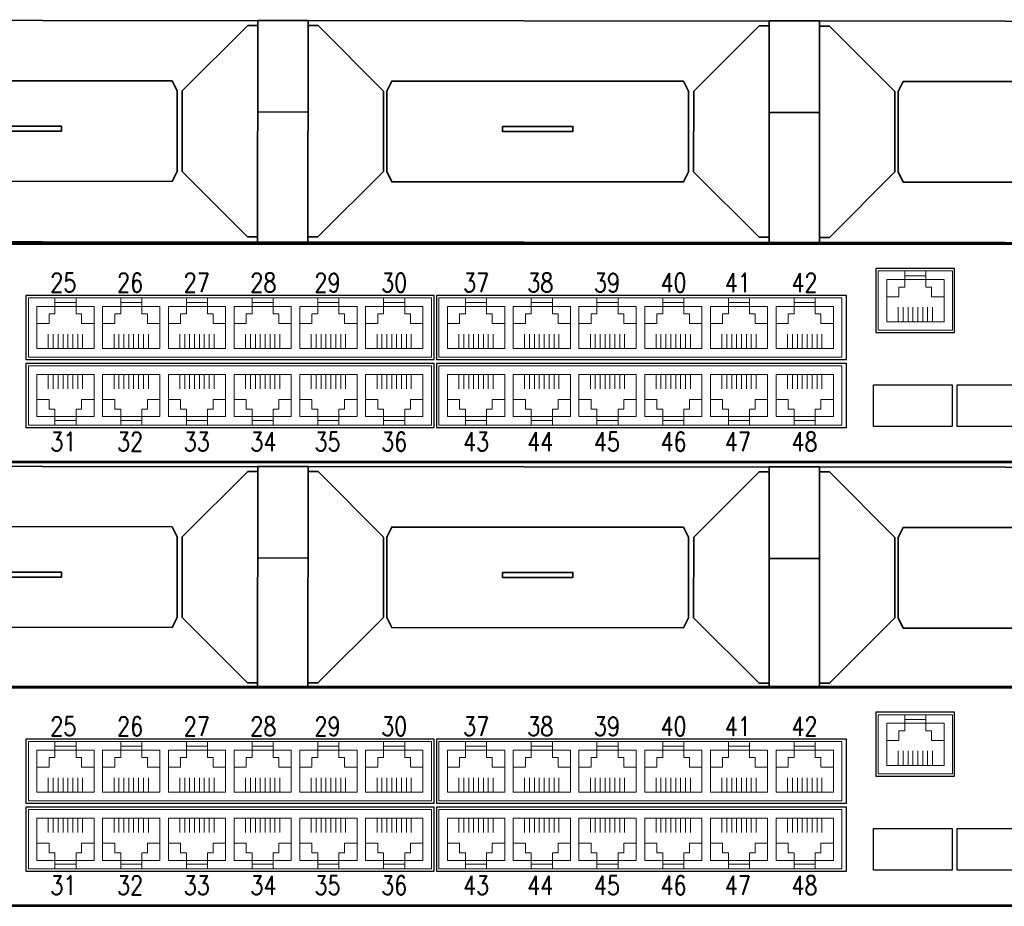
# Model space of a CAD drawing. Header units: millimetres. Extents: x 284 to 42354, y 172 to 67105.
# Tile 23 of 43: x 8307 to 10559, y 18225 to 20253. Entities that reach past the tile are written whole.
import ezdxf
from ezdxf.enums import TextEntityAlignment as Align

# ---------------------------------------------------------------- set-up
doc = ezdxf.new("R2010")
doc.units = ezdxf.units.MM
for name, color, linetype, lineweight in [('2DE_BKT_pp', 7, 'Continuous', 35), ('2DE_OBJ_BKT-pp', 93, 'Continuous', 25), ('2DE_TXT', 53, 'Continuous', 15), ('CP_DETAL', 33, 'Continuous', 9)]:
    doc.layers.add(name, color=color, linetype=linetype, lineweight=lineweight)
doc.layers.add('CP_WIPEOUT', color=7, linetype='Continuous')
doc.styles.add('CP_ATTR', font='ARIAL.TTF')
doc.styles.add('xES cctv$0$ROMANS', font='ROMANS.SHX', dxfattribs={"width": 0.75})

# ---------------------------------------------------------------- blocks, each defined once
blk = doc.blocks.new('2hpn_bkt_138_5sy0dho')
blk.add_wipeout([(-8.9, 3.51), (-6.9, 6.05), (471.7, 6.05), (473.7, 4.05), (473.7, -35.95), (471.7, -37.95), (-6.9, -37.95), (-8.9, -36.05)]).dxf.layer = 'CP_WIPEOUT'
blk.add_lwpolyline([(-6.9, -37.95), (-6.9, -37.95), (-6.9, -37.95), (-6.9, -37.95), (471.7, -37.95), (471.7, -37.95), (471.7, -37.95, 0.41425), (473.7, -35.95), (473.7, -35.95), (473.7, 4.05, 0.414021), (471.7, 6.05), (471.7, 6.05), (-6.9, 6.05, 0.457803), (-8.9, 4.05), (-8.9, 4.05), (-8.9, -36.05, 0.414214), (-6.9, -37.95), (-6.9, -37.95)], format="xyb")
for points in [[(227.4, 6.05), (227.4, -37.95), (237.4, -37.95)], [(227.4, 6.05), (237.4, 6.05), (237.4, -37.95)], [(329.05, 6.05), (329.05, -37.95), (339.05, -37.95)], [(329.05, 6.05), (339.05, 6.05), (339.05, -37.95)], [(227.4, 5.05), (225.4, 5.05), (212.4, -7.95), (212.4, -23.95), (225.4, -36.95), (227.4, -36.95)], [(237.4, 5.05), (239.4, 5.05), (252.4, -7.95), (252.4, -23.95), (239.4, -36.95), (237.4, -36.95)], [(329.05, 5.05), (327.05, 5.05), (314.05, -7.95), (314.05, -23.95), (327.05, -36.95), (329.05, -36.95)], [(339.05, 5.05), (341.05, 5.05), (354.05, -7.95), (354.05, -23.95), (341.05, -36.95), (339.05, -36.95)], [(151.4, -23.95), (151.4, -7.95), (152.4, -5.95), (210.4, -5.95), (211.4, -7.95), (211.4, -23.95)], [(253.05, -23.95), (253.05, -7.95), (254.05, -5.95), (312.05, -5.95), (313.05, -7.95), (313.05, -23.95)], [(354.7, -23.95), (354.7, -7.95), (355.7, -5.95), (413.7, -5.95), (414.7, -7.95), (414.7, -23.95)], [(151.4, -7.95), (151.4, -23.95), (152.4, -25.95), (210.4, -25.95), (211.4, -23.95), (211.4, -7.95)], [(253.05, -7.95), (253.05, -23.95), (254.05, -25.95), (312.05, -25.95), (313.05, -23.95), (313.05, -7.95)], [(354.7, -7.95), (354.7, -23.95), (355.7, -25.95), (413.7, -25.95), (414.7, -23.95), (414.7, -7.95)], [(227.4, -12.12), (237.4, -12.12)], [(329.05, -12.12), (339.05, -12.12)]]:
    blk.add_lwpolyline(points)
for points in [[(174.4, -14.95), (188.4, -14.95), (188.4, -15.95), (174.4, -15.95)], [(276.05, -14.95), (290.05, -14.95), (290.05, -15.95), (276.05, -15.95)]]:
    blk.add_lwpolyline(points, close=True)
at = {"linetype": 'ByBlock', "style": 'CP_ATTR', "flags": 9}
for tag in ['ARTICLE', 'PRODUCER']:
    blk.add_attdef(tag, text='', height=0.00005, dxfattribs=at).set_placement((0, 0), align=Align.MIDDLE_LEFT)
blk = doc.blocks.new('2d_n_bkt_1_202_ztdvsnz')
at = {"layer": '2DE_TXT', "style": 'CP_ATTR', "width": 0.8}
for tag, p in [('NAME', (553.7, -8.55)), ('ORDER-NO', (553.7, -26.15))]:
    blk.add_attdef(tag, text='', height=12, dxfattribs=at).set_placement(p, align=Align.MIDDLE_LEFT)
blk.add_wipeout([(-6.9, 6.05), (471.7, 6.05), (473.7, 4.05), (473.7, -35.95), (471.7, -37.95), (-6.9, -37.95), (-8.9, -36.05), (-8.9, 4.05)]).dxf.layer = 'CP_WIPEOUT'
blk.add_lwpolyline([(-6.9, -37.95), (-6.9, -37.95), (-6.9, -37.95), (-6.9, -37.95), (471.7, -37.95), (471.7, -37.95), (471.7, -37.95, 0.41425), (473.7, -35.95), (473.7, -35.95), (473.7, 4.05, 0.414021), (471.7, 6.05), (471.7, 6.05), (-6.9, 6.05, 0.457803), (-8.9, 4.05), (-8.9, 4.05), (-8.9, -36.05, 0.414214), (-6.9, -37.95), (-6.9, -37.95)], format="xyb")
for points in [[(9.9, 6.05), (454.9, 6.05), (454.9, -37.95), (9.9, -37.95)], [(368.32, 0.91), (352.55, 0.91), (352.55, -11.92), (368.32, -11.92)], [(264.07, -4.48), (182.32, -4.48), (182.32, -17.3), (264.07, -17.3)], [(346.66, -4.48), (264.56, -4.48), (264.56, -17.3), (346.66, -17.3)], [(264.07, -18.11), (182.32, -18.11), (182.32, -30.94), (264.07, -30.94)], [(346.66, -18.11), (264.56, -18.11), (264.56, -30.94), (346.66, -30.94)], [(352.05, -22.39), (367.82, -22.39), (367.82, -30.71), (352.05, -30.71)], [(368.82, -22.39), (384.58, -22.39), (384.58, -30.71), (368.82, -30.71)]]:
    blk.add_lwpolyline(points, close=True)
blk.add_lwpolyline([(12.4, 5.8), (452.4, 5.8), (452.4, -37.7), (12.4, -37.7), (12.4, 5.8)])
at = {"layer": 'CP_DETAL'}
for p, q in [((357.03, -9.73), (357.03, -6.82)), ((358.01, -9.73), (358.01, -6.82)), ((358.99, -6.82), (358.99, -9.73)), ((359.97, -9.73), (359.97, -6.82)), ((360.95, -6.82), (360.95, -9.73)), ((361.94, -9.73), (361.94, -6.82)), ((362.92, -6.82), (362.92, -9.73)), ((363.9, -6.82), (363.9, -9.73)), ((186.79, -15.12), (186.79, -12.21)), ((187.77, -15.12), (187.77, -12.21)), ((188.76, -12.21), (188.76, -15.12)), ((189.74, -15.12), (189.74, -12.21)), ((190.72, -12.21), (190.72, -15.12)), ((191.7, -15.12), (191.7, -12.21)), ((192.68, -12.21), (192.68, -15.12)), ((193.66, -12.21), (193.66, -15.12)), ((199.96, -15.12), (199.96, -12.21)), ((200.94, -15.12), (200.94, -12.21)), ((201.93, -12.21), (201.93, -15.12)), ((202.91, -15.12), (202.91, -12.21)), ((203.88, -12.21), (203.88, -15.12)), ((204.87, -15.12), (204.87, -12.21)), ((205.85, -12.21), (205.85, -15.12)), ((206.83, -12.21), (206.83, -15.12)), ((213.13, -15.12), (213.13, -12.21)), ((214.11, -15.12), (214.11, -12.21)), ((215.09, -12.21), (215.09, -15.12)), ((216.07, -15.12), (216.07, -12.21)), ((217.05, -12.21), (217.05, -15.12)), ((218.04, -15.12), (218.04, -12.21)), ((219.02, -12.21), (219.02, -15.12)), ((220, -12.21), (220, -15.12)), ((226.29, -15.12), (226.29, -12.21)), ((227.27, -15.12), (227.27, -12.21)), ((228.26, -12.21), (228.26, -15.12)), ((229.24, -15.12), (229.24, -12.21)), ((230.22, -12.21), (230.22, -15.12)), ((231.21, -15.12), (231.21, -12.21)), ((232.18, -12.21), (232.18, -15.12)), ((233.16, -12.21), (233.16, -15.12)), ((239.46, -15.12), (239.46, -12.21)), ((240.44, -15.12), (240.44, -12.21)), ((241.43, -12.21), (241.43, -15.12)), ((242.41, -15.12), (242.41, -12.21)), ((243.38, -12.21), (243.38, -15.12)), ((244.37, -15.12), (244.37, -12.21)), ((245.35, -12.21), (245.35, -15.12)), ((246.33, -12.21), (246.33, -15.12)), ((252.63, -15.12), (252.63, -12.21)), ((253.61, -15.12), (253.61, -12.21)), ((254.59, -12.21), (254.59, -15.12)), ((255.57, -15.12), (255.57, -12.21)), ((256.55, -12.21), (256.55, -15.12)), ((257.54, -15.12), (257.54, -12.21)), ((258.52, -12.21), (258.52, -15.12)), ((259.5, -12.21), (259.5, -15.12)), ((269.03, -15.12), (269.03, -12.21)), ((270.01, -15.12), (270.01, -12.21)), ((271, -12.21), (271, -15.12)), ((271.98, -15.12), (271.98, -12.21)), ((272.96, -12.21), (272.96, -15.12)), ((273.94, -15.12), (273.94, -12.21)), ((274.92, -12.21), (274.92, -15.12)), ((275.9, -12.21), (275.9, -15.12)), ((282.2, -15.12), (282.2, -12.21)), ((283.18, -15.12), (283.18, -12.21)), ((284.17, -12.21), (284.17, -15.12)), ((285.14, -15.12), (285.14, -12.21)), ((286.12, -12.21), (286.12, -15.12)), ((287.11, -15.12), (287.11, -12.21)), ((288.09, -12.21), (288.09, -15.12)), ((289.07, -12.21), (289.07, -15.12)), ((295.37, -15.12), (295.37, -12.21)), ((296.34, -15.12), (296.34, -12.21)), ((297.33, -12.21), (297.33, -15.12)), ((298.31, -15.12), (298.31, -12.21)), ((299.29, -12.21), (299.29, -15.12)), ((300.28, -15.12), (300.28, -12.21)), ((301.26, -12.21), (301.26, -15.12)), ((302.23, -12.21), (302.23, -15.12)), ((308.53, -15.12), (308.53, -12.21)), ((309.51, -15.12), (309.51, -12.21)), ((310.5, -12.21), (310.5, -15.12)), ((311.48, -15.12), (311.48, -12.21)), ((312.46, -12.21), (312.46, -15.12)), ((313.44, -15.12), (313.44, -12.21)), ((314.42, -12.21), (314.42, -15.12)), ((315.4, -12.21), (315.4, -15.12)), ((321.7, -15.12), (321.7, -12.21)), ((322.68, -15.12), (322.68, -12.21)), ((323.67, -12.21), (323.67, -15.12)), ((324.65, -15.12), (324.65, -12.21)), ((325.62, -12.21), (325.62, -15.12)), ((326.61, -15.12), (326.61, -12.21)), ((327.59, -12.21), (327.59, -15.12)), ((328.57, -12.21), (328.57, -15.12)), ((334.87, -15.12), (334.87, -12.21)), ((335.85, -15.12), (335.85, -12.21)), ((336.83, -12.21), (336.83, -15.12)), ((337.81, -15.12), (337.81, -12.21)), ((338.79, -12.21), (338.79, -15.12)), ((339.78, -15.12), (339.78, -12.21)), ((340.76, -12.21), (340.76, -15.12)), ((341.74, -12.21), (341.74, -15.12)), ((186.79, -20.3), (186.79, -23.2)), ((187.77, -20.3), (187.77, -23.2)), ((188.76, -23.2), (188.76, -20.3)), ((189.74, -20.3), (189.74, -23.2)), ((190.72, -23.2), (190.72, -20.3)), ((191.7, -20.3), (191.7, -23.2)), ((192.68, -23.2), (192.68, -20.3)), ((193.66, -23.2), (193.66, -20.3)), ((199.96, -20.3), (199.96, -23.2)), ((200.94, -20.3), (200.94, -23.2)), ((201.93, -23.2), (201.93, -20.3)), ((202.91, -20.3), (202.91, -23.2)), ((203.88, -23.2), (203.88, -20.3)), ((204.87, -20.3), (204.87, -23.2)), ((205.85, -23.2), (205.85, -20.3)), ((206.83, -23.2), (206.83, -20.3)), ((213.13, -20.3), (213.13, -23.2)), ((214.11, -20.3), (214.11, -23.2)), ((215.09, -23.2), (215.09, -20.3)), ((216.07, -20.3), (216.07, -23.2)), ((217.05, -23.2), (217.05, -20.3)), ((218.04, -20.3), (218.04, -23.2)), ((219.02, -23.2), (219.02, -20.3)), ((220, -23.2), (220, -20.3)), ((226.29, -20.3), (226.29, -23.2)), ((227.27, -20.3), (227.27, -23.2)), ((228.26, -23.2), (228.26, -20.3)), ((229.24, -20.3), (229.24, -23.2)), ((230.22, -23.2), (230.22, -20.3)), ((231.21, -20.3), (231.21, -23.2)), ((232.18, -23.2), (232.18, -20.3)), ((233.16, -23.2), (233.16, -20.3)), ((239.46, -20.3), (239.46, -23.2)), ((240.44, -20.3), (240.44, -23.2)), ((241.43, -23.2), (241.43, -20.3)), ((242.41, -20.3), (242.41, -23.2)), ((243.38, -23.2), (243.38, -20.3)), ((244.37, -20.3), (244.37, -23.2)), ((245.35, -23.2), (245.35, -20.3)), ((246.33, -23.2), (246.33, -20.3)), ((252.63, -20.3), (252.63, -23.2)), ((253.61, -20.3), (253.61, -23.2)), ((254.59, -23.2), (254.59, -20.3)), ((255.57, -20.3), (255.57, -23.2)), ((256.55, -23.2), (256.55, -20.3)), ((257.54, -20.3), (257.54, -23.2)), ((258.52, -23.2), (258.52, -20.3)), ((259.5, -23.2), (259.5, -20.3)), ((269.03, -20.3), (269.03, -23.2)), ((270.01, -20.3), (270.01, -23.2)), ((271, -23.2), (271, -20.3)), ((271.98, -20.3), (271.98, -23.2)), ((272.96, -23.2), (272.96, -20.3)), ((273.94, -20.3), (273.94, -23.2)), ((274.92, -23.2), (274.92, -20.3)), ((275.9, -23.2), (275.9, -20.3)), ((282.2, -20.3), (282.2, -23.2)), ((283.18, -20.3), (283.18, -23.2)), ((284.17, -23.2), (284.17, -20.3)), ((285.14, -20.3), (285.14, -23.2)), ((286.12, -23.2), (286.12, -20.3)), ((287.11, -20.3), (287.11, -23.2)), ((288.09, -23.2), (288.09, -20.3)), ((289.07, -23.2), (289.07, -20.3)), ((295.37, -20.3), (295.37, -23.2)), ((296.34, -20.3), (296.34, -23.2)), ((297.33, -23.2), (297.33, -20.3)), ((298.31, -20.3), (298.31, -23.2)), ((299.29, -23.2), (299.29, -20.3)), ((300.28, -20.3), (300.28, -23.2)), ((301.26, -23.2), (301.26, -20.3)), ((302.23, -23.2), (302.23, -20.3)), ((308.53, -20.3), (308.53, -23.2)), ((309.51, -20.3), (309.51, -23.2)), ((310.5, -23.2), (310.5, -20.3)), ((311.48, -20.3), (311.48, -23.2)), ((312.46, -23.2), (312.46, -20.3)), ((313.44, -20.3), (313.44, -23.2)), ((314.42, -23.2), (314.42, -20.3)), ((315.4, -23.2), (315.4, -20.3)), ((321.7, -20.3), (321.7, -23.2)), ((322.68, -20.3), (322.68, -23.2)), ((323.67, -23.2), (323.67, -20.3)), ((324.65, -20.3), (324.65, -23.2)), ((325.62, -23.2), (325.62, -20.3)), ((326.61, -20.3), (326.61, -23.2)), ((327.59, -23.2), (327.59, -20.3)), ((328.57, -23.2), (328.57, -20.3)), ((334.87, -20.3), (334.87, -23.2)), ((335.85, -20.3), (335.85, -23.2)), ((336.83, -23.2), (336.83, -20.3)), ((337.81, -20.3), (337.81, -23.2)), ((338.79, -23.2), (338.79, -20.3)), ((339.78, -20.3), (339.78, -23.2)), ((340.76, -23.2), (340.76, -20.3)), ((341.74, -23.2), (341.74, -20.3))]:
    blk.add_line(p, q, dxfattribs=at)
at = {"layer": 'CP_DETAL', "flags": 128}
for points in [[(367.91, -11.44), (353.03, -11.44), (353.03, 0.43), (367.91, 0.43)], [(358.35, 0.43), (362.58, 0.43), (362.58, -0.52), (358.35, -0.52)], [(263.51, -16.83), (182.79, -16.83), (182.79, -4.95), (263.51, -4.95)], [(188.12, -4.95), (192.35, -4.95), (192.35, -5.9), (188.12, -5.9)], [(201.29, -4.95), (205.51, -4.95), (205.51, -5.9), (201.29, -5.9)], [(214.45, -4.95), (218.68, -4.95), (218.68, -5.9), (214.45, -5.9)], [(227.62, -4.95), (231.85, -4.95), (231.85, -5.9), (227.62, -5.9)], [(240.79, -4.95), (245.01, -4.95), (245.01, -5.9), (240.79, -5.9)], [(253.95, -4.95), (258.18, -4.95), (258.18, -5.9), (253.95, -5.9)], [(345.74, -16.83), (265.03, -16.83), (265.03, -4.95), (345.74, -4.95)], [(270.36, -4.95), (274.59, -4.95), (274.59, -5.9), (270.36, -5.9)], [(283.52, -4.95), (287.75, -4.95), (287.75, -5.9), (283.52, -5.9)], [(296.69, -4.95), (300.92, -4.95), (300.92, -5.9), (296.69, -5.9)], [(309.86, -4.95), (314.09, -4.95), (314.09, -5.9), (309.86, -5.9)], [(323.03, -4.95), (327.25, -4.95), (327.25, -5.9), (323.03, -5.9)], [(336.19, -4.95), (340.42, -4.95), (340.42, -5.9), (336.19, -5.9)], [(263.51, -30.46), (182.79, -30.46), (182.79, -18.59), (263.51, -18.59)], [(345.74, -30.46), (265.03, -30.46), (265.03, -18.59), (345.74, -18.59)], [(188.12, -30.46), (192.35, -30.46), (192.35, -29.51), (188.12, -29.51)], [(201.29, -30.46), (205.51, -30.46), (205.51, -29.51), (201.29, -29.51)], [(214.45, -30.46), (218.68, -30.46), (218.68, -29.51), (214.45, -29.51)], [(227.62, -30.46), (231.85, -30.46), (231.85, -29.51), (227.62, -29.51)], [(240.79, -30.46), (245.01, -30.46), (245.01, -29.51), (240.79, -29.51)], [(253.95, -30.46), (258.18, -30.46), (258.18, -29.51), (253.95, -29.51)], [(270.36, -30.46), (274.59, -30.46), (274.59, -29.51), (270.36, -29.51)], [(283.52, -30.46), (287.75, -30.46), (287.75, -29.51), (283.52, -29.51)], [(296.69, -30.46), (300.92, -30.46), (300.92, -29.51), (296.69, -29.51)], [(309.86, -30.46), (314.09, -30.46), (314.09, -29.51), (309.86, -29.51)], [(323.03, -30.46), (327.25, -30.46), (327.25, -29.51), (323.03, -29.51)], [(336.19, -30.46), (340.42, -30.46), (340.42, -29.51), (336.19, -29.51)]]:
    blk.add_lwpolyline(points, close=True, dxfattribs=at)
at = {"layer": 'CP_DETAL'}
for points in [[(358.35, 0.43), (358.35, -1.28), (354.74, -1.28), (354.74, -9.73), (366.2, -9.73), (366.2, -1.28), (362.58, -1.28), (362.58, 0.43)], [(354.74, -4.72), (357.17, -4.72), (357.17, -2.8), (358.35, -2.8), (358.35, -1.28), (362.58, -1.28), (362.58, -2.8), (363.71, -2.8), (363.71, -4.72), (366.2, -4.72)], [(188.12, -4.95), (188.12, -6.66), (184.5, -6.66), (184.5, -15.12), (195.96, -15.12), (195.96, -6.66), (192.35, -6.66), (192.35, -4.95)], [(201.29, -4.95), (201.29, -6.66), (197.67, -6.66), (197.67, -15.12), (209.13, -15.12), (209.13, -6.66), (205.51, -6.66), (205.51, -4.95)], [(214.45, -4.95), (214.45, -6.66), (210.84, -6.66), (210.84, -15.12), (222.29, -15.12), (222.29, -6.66), (218.68, -6.66), (218.68, -4.95)], [(227.62, -4.95), (227.62, -6.66), (224, -6.66), (224, -15.12), (235.46, -15.12), (235.46, -6.66), (231.85, -6.66), (231.85, -4.95)], [(240.79, -4.95), (240.79, -6.66), (237.17, -6.66), (237.17, -15.12), (248.63, -15.12), (248.63, -6.66), (245.01, -6.66), (245.01, -4.95)], [(253.95, -4.95), (253.95, -6.66), (250.34, -6.66), (250.34, -15.12), (261.8, -15.12), (261.8, -6.66), (258.18, -6.66), (258.18, -4.95)], [(270.36, -4.95), (270.36, -6.66), (266.74, -6.66), (266.74, -15.12), (278.2, -15.12), (278.2, -6.66), (274.59, -6.66), (274.59, -4.95)], [(283.52, -4.95), (283.52, -6.66), (279.91, -6.66), (279.91, -15.12), (291.37, -15.12), (291.37, -6.66), (287.75, -6.66), (287.75, -4.95)], [(296.69, -4.95), (296.69, -6.66), (293.08, -6.66), (293.08, -15.12), (304.53, -15.12), (304.53, -6.66), (300.92, -6.66), (300.92, -4.95)], [(309.86, -4.95), (309.86, -6.66), (306.24, -6.66), (306.24, -15.12), (317.7, -15.12), (317.7, -6.66), (314.09, -6.66), (314.09, -4.95)], [(323.03, -4.95), (323.03, -6.66), (319.41, -6.66), (319.41, -15.12), (330.87, -15.12), (330.87, -6.66), (327.25, -6.66), (327.25, -4.95)], [(336.19, -4.95), (336.19, -6.66), (332.58, -6.66), (332.58, -15.12), (344.03, -15.12), (344.03, -6.66), (340.42, -6.66), (340.42, -4.95)], [(184.5, -10.1), (186.94, -10.1), (186.94, -8.18), (188.12, -8.18), (188.12, -6.66), (192.34, -6.66), (192.34, -8.18), (193.47, -8.18), (193.47, -10.1), (195.96, -10.1)], [(197.67, -10.1), (200.1, -10.1), (200.1, -8.18), (201.29, -8.18), (201.29, -6.66), (205.51, -6.66), (205.51, -8.18), (206.64, -8.18), (206.64, -10.1), (209.13, -10.1)], [(210.84, -10.1), (213.27, -10.1), (213.27, -8.18), (214.45, -8.18), (214.45, -6.66), (218.68, -6.66), (218.68, -8.18), (219.81, -8.18), (219.81, -10.1), (222.29, -10.1)], [(224, -10.1), (226.44, -10.1), (226.44, -8.18), (227.62, -8.18), (227.62, -6.66), (231.84, -6.66), (231.84, -8.18), (232.97, -8.18), (232.97, -10.1), (235.46, -10.1)], [(237.17, -10.1), (239.6, -10.1), (239.6, -8.18), (240.79, -8.18), (240.79, -6.66), (245.01, -6.66), (245.01, -8.18), (246.14, -8.18), (246.14, -10.1), (248.63, -10.1)], [(250.34, -10.1), (252.77, -10.1), (252.77, -8.18), (253.95, -8.18), (253.95, -6.66), (258.18, -6.66), (258.18, -8.18), (259.31, -8.18), (259.31, -10.1), (261.8, -10.1)], [(266.74, -10.1), (269.17, -10.1), (269.17, -8.18), (270.36, -8.18), (270.36, -6.66), (274.58, -6.66), (274.58, -8.18), (275.71, -8.18), (275.71, -10.1), (278.2, -10.1)], [(279.91, -10.1), (282.34, -10.1), (282.34, -8.18), (283.52, -8.18), (283.52, -6.66), (287.75, -6.66), (287.75, -8.18), (288.88, -8.18), (288.88, -10.1), (291.37, -10.1)], [(293.08, -10.1), (295.51, -10.1), (295.51, -8.18), (296.69, -8.18), (296.69, -6.66), (300.91, -6.66), (300.91, -8.18), (302.04, -8.18), (302.04, -10.1), (304.53, -10.1)], [(306.24, -10.1), (308.68, -10.1), (308.68, -8.18), (309.86, -8.18), (309.86, -6.66), (314.08, -6.66), (314.08, -8.18), (315.21, -8.18), (315.21, -10.1), (317.7, -10.1)], [(319.41, -10.1), (321.84, -10.1), (321.84, -8.18), (323.03, -8.18), (323.03, -6.66), (327.25, -6.66), (327.25, -8.18), (328.38, -8.18), (328.38, -10.1), (330.87, -10.1)], [(332.58, -10.1), (335.01, -10.1), (335.01, -8.18), (336.19, -8.18), (336.19, -6.66), (340.42, -6.66), (340.42, -8.18), (341.55, -8.18), (341.55, -10.1), (344.03, -10.1)], [(188.12, -30.46), (188.12, -28.75), (184.5, -28.75), (184.5, -20.3), (195.96, -20.3), (195.96, -28.75), (192.35, -28.75), (192.35, -30.46)], [(201.29, -30.46), (201.29, -28.75), (197.67, -28.75), (197.67, -20.3), (209.13, -20.3), (209.13, -28.75), (205.51, -28.75), (205.51, -30.46)], [(214.45, -30.46), (214.45, -28.75), (210.84, -28.75), (210.84, -20.3), (222.29, -20.3), (222.29, -28.75), (218.68, -28.75), (218.68, -30.46)], [(227.62, -30.46), (227.62, -28.75), (224, -28.75), (224, -20.3), (235.46, -20.3), (235.46, -28.75), (231.85, -28.75), (231.85, -30.46)], [(240.79, -30.46), (240.79, -28.75), (237.17, -28.75), (237.17, -20.3), (248.63, -20.3), (248.63, -28.75), (245.01, -28.75), (245.01, -30.46)], [(253.95, -30.46), (253.95, -28.75), (250.34, -28.75), (250.34, -20.3), (261.8, -20.3), (261.8, -28.75), (258.18, -28.75), (258.18, -30.46)], [(270.36, -30.46), (270.36, -28.75), (266.74, -28.75), (266.74, -20.3), (278.2, -20.3), (278.2, -28.75), (274.59, -28.75), (274.59, -30.46)], [(283.52, -30.46), (283.52, -28.75), (279.91, -28.75), (279.91, -20.3), (291.37, -20.3), (291.37, -28.75), (287.75, -28.75), (287.75, -30.46)], [(296.69, -30.46), (296.69, -28.75), (293.08, -28.75), (293.08, -20.3), (304.53, -20.3), (304.53, -28.75), (300.92, -28.75), (300.92, -30.46)], [(309.86, -30.46), (309.86, -28.75), (306.24, -28.75), (306.24, -20.3), (317.7, -20.3), (317.7, -28.75), (314.09, -28.75), (314.09, -30.46)], [(323.03, -30.46), (323.03, -28.75), (319.41, -28.75), (319.41, -20.3), (330.87, -20.3), (330.87, -28.75), (327.25, -28.75), (327.25, -30.46)], [(336.19, -30.46), (336.19, -28.75), (332.58, -28.75), (332.58, -20.3), (344.03, -20.3), (344.03, -28.75), (340.42, -28.75), (340.42, -30.46)], [(184.5, -25.31), (186.94, -25.31), (186.94, -27.23), (188.12, -27.23), (188.12, -28.75), (192.34, -28.75), (192.34, -27.23), (193.47, -27.23), (193.47, -25.31), (195.96, -25.31)], [(197.67, -25.31), (200.1, -25.31), (200.1, -27.23), (201.29, -27.23), (201.29, -28.75), (205.51, -28.75), (205.51, -27.23), (206.64, -27.23), (206.64, -25.31), (209.13, -25.31)], [(210.84, -25.31), (213.27, -25.31), (213.27, -27.23), (214.45, -27.23), (214.45, -28.75), (218.68, -28.75), (218.68, -27.23), (219.81, -27.23), (219.81, -25.31), (222.29, -25.31)], [(224, -25.31), (226.44, -25.31), (226.44, -27.23), (227.62, -27.23), (227.62, -28.75), (231.84, -28.75), (231.84, -27.23), (232.97, -27.23), (232.97, -25.31), (235.46, -25.31)], [(237.17, -25.31), (239.6, -25.31), (239.6, -27.23), (240.79, -27.23), (240.79, -28.75), (245.01, -28.75), (245.01, -27.23), (246.14, -27.23), (246.14, -25.31), (248.63, -25.31)], [(250.34, -25.31), (252.77, -25.31), (252.77, -27.23), (253.95, -27.23), (253.95, -28.75), (258.18, -28.75), (258.18, -27.23), (259.31, -27.23), (259.31, -25.31), (261.8, -25.31)], [(266.74, -25.31), (269.17, -25.31), (269.17, -27.23), (270.36, -27.23), (270.36, -28.75), (274.58, -28.75), (274.58, -27.23), (275.71, -27.23), (275.71, -25.31), (278.2, -25.31)], [(279.91, -25.31), (282.34, -25.31), (282.34, -27.23), (283.52, -27.23), (283.52, -28.75), (287.75, -28.75), (287.75, -27.23), (288.88, -27.23), (288.88, -25.31), (291.37, -25.31)], [(293.08, -25.31), (295.51, -25.31), (295.51, -27.23), (296.69, -27.23), (296.69, -28.75), (300.91, -28.75), (300.91, -27.23), (302.04, -27.23), (302.04, -25.31), (304.53, -25.31)], [(306.24, -25.31), (308.68, -25.31), (308.68, -27.23), (309.86, -27.23), (309.86, -28.75), (314.08, -28.75), (314.08, -27.23), (315.21, -27.23), (315.21, -25.31), (317.7, -25.31)], [(319.41, -25.31), (321.84, -25.31), (321.84, -27.23), (323.03, -27.23), (323.03, -28.75), (327.25, -28.75), (327.25, -27.23), (328.38, -27.23), (328.38, -25.31), (330.87, -25.31)], [(332.58, -25.31), (335.01, -25.31), (335.01, -27.23), (336.19, -27.23), (336.19, -28.75), (340.42, -28.75), (340.42, -27.23), (341.55, -27.23), (341.55, -25.31), (344.03, -25.31)]]:
    blk.add_lwpolyline(points, dxfattribs=at)
at = {"layer": 'CP_DETAL', "flags": 128}
for points in [[(197.67, -16.83), (197.67, -16.83), (182.79, -16.83), (182.79, -4.95), (197.67, -4.95), (197.67, -4.95)], [(279.91, -16.83), (279.91, -16.83), (265.03, -16.83), (265.03, -4.95), (279.91, -4.95), (279.91, -4.95)], [(195.96, -15.12), (195.96, -6.66)], [(197.67, -6.66), (197.67, -15.12)], [(278.2, -15.12), (278.2, -6.66)], [(279.91, -6.66), (279.91, -15.12)], [(197.67, -18.59), (197.67, -18.59), (182.79, -18.59), (182.79, -30.46), (197.67, -30.46), (197.67, -30.46)], [(279.91, -18.59), (279.91, -18.59), (265.03, -18.59), (265.03, -30.46), (279.91, -30.46), (279.91, -30.46)], [(195.96, -20.3), (195.96, -28.75)], [(197.67, -28.75), (197.67, -20.3)], [(278.2, -20.3), (278.2, -28.75)], [(279.91, -28.75), (279.91, -20.3)]]:
    blk.add_lwpolyline(points, dxfattribs=at)
at = {"style": 'CP_ATTR', "flags": 1}
for tag in ['ARTICLE', 'PRODUCT-TYPE', 'PRODUCER', 'CHARACTER', 'OTHER']:
    blk.add_attdef(tag, text='', height=0.00005, dxfattribs=at).set_placement((0, 0), align=Align.MIDDLE_LEFT)
at = {"layer": '2DE_TXT', "style": 'xES cctv$0$ROMANS', "width": 0.8}
for s, p in [('25', (189.81, -4.95)), ('26', (203.17, -4.95)), ('27', (216.52, -4.95)), ('28', (229.87, -4.95)), ('29', (242.72, -4.95)), ('30', (256.07, -4.95)), ('37', (272.48, -4.95)), ('38', (285.33, -4.95)), ('39', (298.68, -4.95)), ('40', (312.03, -4.95)), ('41', (324.89, -4.95)), ('42', (338.24, -4.95)), ('31', (189.81, -36.79)), ('32', (203.17, -36.79)), ('33', (216.52, -36.79)), ('34', (229.87, -36.79)), ('35', (242.72, -36.79)), ('36', (256.07, -36.79)), ('43', (272.48, -36.79)), ('44', (285.33, -36.79)), ('45', (298.68, -36.79)), ('46', (312.03, -36.79)), ('47', (324.89, -36.79)), ('48', (338.24, -36.79))]:
    blk.add_text(s, height=3.8, dxfattribs=at).set_placement(p, align=Align.BOTTOM_CENTER)

msp = doc.modelspace()

# ---------------------------------------------------------------- block references
at = {"layer": '2DE_BKT_pp', "xscale": 11.50760455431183, "yscale": 11.50760455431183, "zscale": 11.50760455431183, "rotation": 359.9585277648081}
for p in [(6234.5, 20182.9, 41413.7), (6234.5, 19163, 41413.7)]:
    msp.add_blockref('2hpn_bkt_138_5sy0dho', p, dxfattribs=at)

# ---------------------------------------------------------------- next in the draw order: block references
at = {"layer": '2DE_OBJ_BKT-pp', "xscale": 11.41779744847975, "yscale": 11.41779744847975, "zscale": 11.41779744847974, "rotation": 359.9997665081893}
for p in [(6239.7, 19673.1, 41413.7), (6239.7, 18658.4, 41413.7)]:
    msp.add_blockref('2d_n_bkt_1_202_ztdvsnz', p, dxfattribs=at)

doc.saveas('drawing.dxf')
